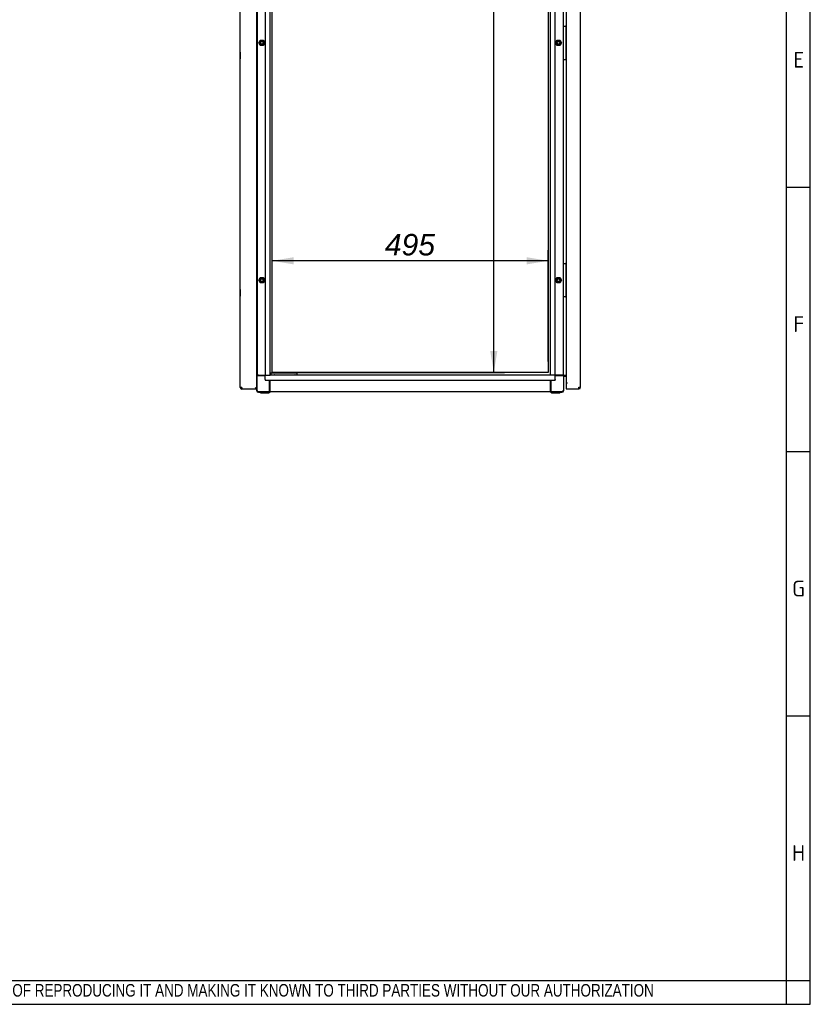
# Paper-space layout 'Layout1' of a CAD drawing. Extents: x 87 to 5769, y 148 to 4026.
# Tile 7 of 10: x 4352 to 5769, y 153 to 1917. Entities that reach past the tile are written whole.
import ezdxf
from ezdxf.lldxf.tags import DXFTag

# ---------------------------------------------------------------- set-up
doc = ezdxf.new("R2010")
doc.units = 0
doc.header["$LTSCALE"] = 14.000014
doc.layers.get('0').update_dxf_attribs({"linetype": 'CONTINUOUS'})
for name, color, linetype in [('_TRANSLATION', 7, 'CONTINUOUS'), ('AE00198_03', 7, 'CONTINUOUS'), ('AE00219_00', 7, 'CONTINUOUS'), ('AE00219_03', 7, 'CONTINUOUS'), ('AE00368_00', 7, 'CONTINUOUS'), ('AE00500_10', 7, 'CONTINUOUS'), ('DEFAULT', 7, 'CONTINUOUS'), ('DV3__TRANSLATION', 7, 'CONTINUOUS'), ('F0000000_08', 7, 'CONTINUOUS'), ('F0000001_47', 7, 'CONTINUOUS'), ('F0000001_64', 7, 'CONTINUOUS'), ('M0000000_06', 7, 'CONTINUOUS'), ('M0000000_29', 7, 'CONTINUOUS'), ('M0000000_39', 7, 'CONTINUOUS'), ('M0000000_54', 7, 'CONTINUOUS'), ('M0000000_57', 7, 'CONTINUOUS')]:
    doc.layers.add(name, color=color, linetype=linetype)
doc.styles.add('SEACAD_ARIAL', font='arial.ttf')
doc.styles.add('SEACAD_ARIALI', font='ariali.ttf')
tags = doc.linetypes.add('CENTER2', pattern=[28.575, 19.05, -3.175, 3.175, -3.175]).pattern_tags.tags
tags[10:11] = [DXFTag(74, 4), DXFTag(75, 0), DXFTag(340, '0'), DXFTag(46, 0.0), DXFTag(50, 0.0), DXFTag(44, 0.0), DXFTag(45, 0.0)]
tags[8:9] = [DXFTag(74, 4), DXFTag(75, 0), DXFTag(340, '0'), DXFTag(46, 0.0), DXFTag(50, 0.0), DXFTag(44, 0.0), DXFTag(45, 0.0)]
tags[6:7] = [DXFTag(74, 4), DXFTag(75, 0), DXFTag(340, '0'), DXFTag(46, 0.0), DXFTag(50, 0.0), DXFTag(44, 0.0), DXFTag(45, 0.0)]
tags[4:5] = [DXFTag(74, 4), DXFTag(75, 0), DXFTag(340, '0'), DXFTag(46, 0.0), DXFTag(50, 0.0), DXFTag(44, 0.0), DXFTag(45, 0.0)]
doc.dimstyles.new('ISO', dxfattribs={"dimtxt": 16.5, "dimasz": 16.5, "dimexe": 8.25, "dimexo": 8.25, "dimgap": 4.125, "dimtad": 1, "dimdec": 1, "dimtxsty": 'SEACAD_ARIAL', "dimblk1": '_SE_FILLED', "dimblk2": '_SE_FILLED', "dimsah": 1, "dimcen": 8.25, "dimazin": 3, "dimtfac": 0.7, "dimtdec": 3, "dimtmove": 0, "dimatfit": 3})

# ---------------------------------------------------------------- blocks, each defined once
blk = doc.blocks.new('DMBLK124')
at = {"layer": '_TRANSLATION', "linetype": 'CONTINUOUS'}
for points in [[(5208.5, 2976.7), (5202.1, 3015.2), (5195.6, 2976.7)], [(5208.5, 1323.7), (5195.6, 1323.7), (5202.1, 1285.2)]]:
    blk.add_hatch(color=7, dxfattribs=at).paths.add_polyline_path(points)
at = {"layer": '_TRANSLATION', "color": 7, "linetype": 'CONTINUOUS'}
for p, q in [((4823.9, 3015.2), (5221.3, 3015.2)), ((5202.1, 1285.2), (5202.1, 3015.2)), ((4823.9, 1285.2), (5221.3, 1285.2))]:
    blk.add_line(p, q, dxfattribs=at)
at = {"layer": '_TRANSLATION', "color": 7, "linetype": 'CONTINUOUS', "style": 'SEACAD_ARIALI'}
blk.add_text('1730', height=38.5, rotation=90, dxfattribs=at).set_placement((5192.4, 2090.3))
blk = doc.blocks.new('_SE_FILLED')
at = {"color": 0}
blk.add_line((0, 0), (-1, 0), dxfattribs=at)
blk.add_solid([(0, 0), (-1, -0.1665), (-1, 0.1665), (0, 0)], dxfattribs=at)
blk = doc.blocks.new('DMBLK125')
at = {"layer": '_TRANSLATION', "linetype": 'CONTINUOUS'}
for points in [[(4843.2, 1491.4), (4804.7, 1485), (4843.2, 1478.6)], [(5261.2, 1491.4), (5261.2, 1478.6), (5299.7, 1485)]]:
    blk.add_hatch(color=7, dxfattribs=at).paths.add_polyline_path(points)
at = {"layer": '_TRANSLATION', "color": 7, "linetype": 'CONTINUOUS'}
for p, q in [((4804.7, 1304.5), (4804.7, 1504.2)), ((5299.7, 1304.5), (5299.7, 1504.2)), ((5299.7, 1485), (4804.7, 1485))]:
    blk.add_line(p, q, dxfattribs=at)
at = {"layer": '_TRANSLATION', "color": 7, "linetype": 'CONTINUOUS', "style": 'SEACAD_ARIALI'}
blk.add_text('495', height=38.5, dxfattribs=at).set_placement((5006.9, 1494.6))

psp = doc.layouts.get("Layout1")

# ---------------------------------------------------------------- linework, layer by layer
at = {"color": 7, "linetype": 'CONTINUOUS'}
for p, q in [((5769.29, 153.43), (5769.29, 4026.24)), ((5769.29, 1616.33), (5726.89, 1616.33)), ((5769.29, 1142.83), (5726.89, 1142.83)), ((5769.29, 669.33), (5726.89, 669.33)), ((87.28, 153.43), (5769.29, 153.43))]:
    psp.add_line(p, q, dxfattribs=at)
at = {"layer": 'AE00198_03', "color": 7, "linetype": 'CONTINUOUS'}
for p, q in [((5331.9, 1902.97), (5331.2, 1902.97)), ((5331.2, 1892.47), (5331.9, 1892.47)), ((5331.9, 1892.47), (5331.9, 1902.97)), ((5331.9, 1857.97), (5331.2, 1857.97)), ((5331.9, 1847.47), (5331.9, 1857.97)), ((5331.2, 1847.47), (5331.9, 1847.47)), ((5331.9, 1477.97), (5331.2, 1477.97)), ((5331.2, 1467.47), (5331.9, 1467.47)), ((5331.9, 1467.47), (5331.9, 1477.97)), ((5331.9, 1432.97), (5331.2, 1432.97)), ((5331.9, 1422.47), (5331.9, 1432.97)), ((5331.2, 1422.47), (5331.9, 1422.47))]:
    psp.add_line(p, q, dxfattribs=at)
at = {"layer": 'AE00219_00', "color": 7, "linetype": 'CONTINUOUS'}
for p, q in [((4811.38, 1280.72), (4811.7, 1280.42)), ((4817.7, 1280.42), (4811.7, 1280.42)), ((4811.7, 1280.42), (4811.7, 1280.22)), ((4817.7, 1280.42), (4818.02, 1280.72)), ((4817.7, 1280.22), (4817.7, 1280.42)), ((4836.38, 1280.72), (4836.7, 1280.42)), ((4842.7, 1280.42), (4836.7, 1280.42)), ((4836.7, 1280.42), (4836.7, 1280.22)), ((4842.7, 1280.42), (4843.02, 1280.72)), ((4842.7, 1280.22), (4842.7, 1280.42))]:
    psp.add_line(p, q, dxfattribs=at)
at = {"layer": 'AE00219_03', "color": 7, "linetype": 'CONTINUOUS'}
for p, q in [((4747.5, 1858.72), (4747.5, 1846.72)), ((4747.7, 1858.72), (4747.5, 1858.72)), ((4747.5, 1846.72), (4747.7, 1846.72)), ((4747.5, 1433.72), (4747.5, 1421.72)), ((4747.7, 1433.72), (4747.5, 1433.72)), ((4747.5, 1421.72), (4747.7, 1421.72))]:
    psp.add_line(p, q, dxfattribs=at)
at = {"layer": 'AE00368_00', "color": 7, "linetype": 'CONTINUOUS'}
for p, q in [((4804.5, 1280.72), (4804.5, 1280.22)), ((4824.9, 1280.22), (4824.9, 1280.72)), ((4829.5, 1280.72), (4829.5, 1280.22)), ((4849.9, 1280.72), (4849.2, 1280.72)), ((4849.9, 1280.22), (4849.9, 1280.72))]:
    psp.add_line(p, q, dxfattribs=at)
for centre, start, end in [((4808.3, 1280.02), 16.60155, 90), ((4821.1, 1280.02), 90, 163.39845), ((4833.3, 1280.02), 16.60155, 90), ((4846.1, 1280.02), 90, 163.39845)]:
    psp.add_arc(centre, 0.7, start, end, dxfattribs=at)
at = {"layer": 'AE00500_10', "color": 7, "linetype": 'CONTINUOUS'}
for p, q in [((4777.2, 1902.42), (4777.7, 1902.42)), ((4777.7, 1893.02), (4777.2, 1893.02)), ((4780.79, 1875.25), (4783.47, 1879.9)), ((4783.47, 1870.55), (4780.79, 1875.2)), ((4781.87, 1875.22), (4784.03, 1878.97)), ((4784.03, 1871.47), (4781.87, 1875.22)), ((4783.52, 1879.92), (4788.88, 1879.92)), ((4788.88, 1870.52), (4783.52, 1870.52)), ((4784.03, 1878.97), (4788.37, 1878.97)), ((4788.37, 1871.47), (4784.03, 1871.47)), ((4788.37, 1878.97), (4790.53, 1875.22)), ((4790.53, 1875.22), (4788.37, 1871.47)), ((4788.93, 1879.9), (4791.61, 1875.25)), ((4791.61, 1875.2), (4788.93, 1870.55)), ((5312.79, 1875.25), (5315.47, 1879.9)), ((5315.47, 1870.55), (5312.79, 1875.2)), ((5313.87, 1875.22), (5316.03, 1878.97)), ((5316.03, 1871.47), (5313.87, 1875.22)), ((5315.52, 1879.92), (5320.88, 1879.92)), ((5320.88, 1870.52), (5315.52, 1870.52)), ((5316.03, 1878.97), (5320.37, 1878.97)), ((5320.37, 1871.47), (5316.03, 1871.47)), ((5320.37, 1878.97), (5322.53, 1875.22)), ((5322.53, 1875.22), (5320.37, 1871.47)), ((5320.93, 1879.9), (5323.61, 1875.25)), ((5323.61, 1875.2), (5320.93, 1870.55)), ((4777.2, 1857.42), (4777.7, 1857.42)), ((4777.7, 1848.02), (4777.2, 1848.02)), ((4777.2, 1477.42), (4777.7, 1477.42)), ((4777.7, 1468.02), (4777.2, 1468.02)), ((4780.79, 1450.25), (4783.47, 1454.9)), ((4783.47, 1445.55), (4780.79, 1450.2)), ((4781.87, 1450.22), (4784.03, 1453.97)), ((4784.03, 1446.47), (4781.87, 1450.22)), ((4783.52, 1454.92), (4788.88, 1454.92)), ((4784.03, 1453.97), (4788.37, 1453.97)), ((4788.37, 1446.47), (4784.03, 1446.47)), ((4788.37, 1453.97), (4790.53, 1450.22)), ((4790.53, 1450.22), (4788.37, 1446.47)), ((4788.93, 1454.9), (4791.61, 1450.25)), ((4791.61, 1450.2), (4788.93, 1445.55)), ((5312.79, 1450.25), (5315.47, 1454.9)), ((5315.47, 1445.55), (5312.79, 1450.2)), ((5313.87, 1450.22), (5316.03, 1453.97)), ((5316.03, 1446.47), (5313.87, 1450.22)), ((5315.52, 1454.92), (5320.88, 1454.92)), ((5316.03, 1453.97), (5320.37, 1453.97)), ((5320.37, 1446.47), (5316.03, 1446.47)), ((5320.37, 1453.97), (5322.53, 1450.22)), ((5322.53, 1450.22), (5320.37, 1446.47)), ((5320.93, 1454.9), (5323.61, 1450.25)), ((5323.61, 1450.2), (5320.93, 1445.55)), ((4777.2, 1432.42), (4777.7, 1432.42)), ((4788.88, 1445.52), (4783.52, 1445.52)), ((5320.88, 1445.52), (5315.52, 1445.52)), ((4777.7, 1423.02), (4777.2, 1423.02))]:
    psp.add_line(p, q, dxfattribs=at)
for centre in [(4786.2, 1875.22), (5318.2, 1875.22), (4786.2, 1450.22), (5318.2, 1450.22)]:
    psp.add_circle(centre, 2.46, dxfattribs=at)
for centre, radius, start, end in [((4780.83, 1875.22), 0.05, 150, 210), ((4786.2, 1875.22), 3, 75, 15), ((4783.52, 1879.87), 0.05, 90, 150), ((4783.52, 1870.57), 0.05, 210, 270), ((4788.88, 1879.87), 0.05, 30, 90), ((4788.88, 1870.57), 0.05, 270, 330), ((4791.57, 1875.22), 0.05, 330, 30), ((5312.83, 1875.22), 0.05, 150, 210), ((5318.2, 1875.22), 3, 75, 15), ((5315.52, 1879.87), 0.05, 90, 150), ((5315.52, 1870.57), 0.05, 210, 270), ((5320.88, 1879.87), 0.05, 30, 90), ((5320.88, 1870.57), 0.05, 270, 330), ((5323.57, 1875.22), 0.05, 330, 30), ((4780.83, 1450.22), 0.05, 150, 210), ((4786.2, 1450.22), 3, 75, 15), ((4783.52, 1454.87), 0.05, 90, 150), ((4788.88, 1454.87), 0.05, 30, 90), ((4791.57, 1450.22), 0.05, 330, 30), ((5312.83, 1450.22), 0.05, 150, 210), ((5318.2, 1450.22), 3, 75, 15), ((5315.52, 1454.87), 0.05, 90, 150), ((5320.88, 1454.87), 0.05, 30, 90), ((5323.57, 1450.22), 0.05, 330, 30), ((4783.52, 1445.57), 0.05, 210, 270), ((4788.88, 1445.57), 0.05, 270, 330), ((5315.52, 1445.57), 0.05, 210, 270), ((5320.88, 1445.57), 0.05, 270, 330)]:
    psp.add_arc(centre, radius, start, end, dxfattribs=at)
at = {"layer": 'DEFAULT', "color": 7, "linetype": 'CONTINUOUS'}
for p, q in [((5726.89, 153.43), (5726.89, 4026.24)), ((87.28, 195.83), (5769.29, 195.83))]:
    psp.add_line(p, q, dxfattribs=at)
at = {"layer": 'DV3__TRANSLATION', "color": 7, "linetype": 'CENTER2'}
for p, q in [((4804.7, 1285.22), (4804.7, 3015.22)), ((5299.7, 3015.22), (5299.7, 1285.22)), ((5299.7, 1285.22), (4804.7, 1285.22))]:
    psp.add_line(p, q, dxfattribs=at)
at = {"layer": 'F0000000_08', "color": 7, "linetype": 'CONTINUOUS'}
for p, q in [((5326.7, 1845.72), (5326.7, 1904.72)), ((5327.2, 1905.22), (5327.7, 1905.22)), ((5327.7, 1905.22), (5330.2, 1905.22)), ((5330.2, 1905.22), (5330.7, 1905.22)), ((5330.7, 1905.22), (5330.79, 1905.22)), ((5330.95, 1905.22), (5330.79, 1905.22)), ((5331.2, 1904.72), (5331.2, 1845.72)), ((5331.35, 1905.02), (5331.95, 1904.22)), ((5327.7, 1845.22), (5327.2, 1845.22)), ((5330.2, 1845.22), (5327.7, 1845.22)), ((5330.7, 1845.22), (5330.2, 1845.22)), ((5330.79, 1845.22), (5330.7, 1845.22)), ((5331.95, 1846.22), (5331.35, 1845.42)), ((5326.7, 1420.72), (5326.7, 1479.72)), ((5327.2, 1480.22), (5327.7, 1480.22)), ((5327.7, 1480.22), (5330.2, 1480.22)), ((5330.2, 1480.22), (5330.7, 1480.22)), ((5330.7, 1480.22), (5330.79, 1480.22)), ((5330.95, 1480.22), (5330.79, 1480.22)), ((5331.2, 1479.72), (5331.2, 1420.72)), ((5331.35, 1480.02), (5331.95, 1479.22)), ((5327.7, 1420.22), (5327.2, 1420.22)), ((5330.2, 1420.22), (5327.7, 1420.22)), ((5330.7, 1420.22), (5330.2, 1420.22)), ((5330.79, 1420.22), (5330.7, 1420.22)), ((5331.95, 1421.22), (5331.35, 1420.42))]:
    psp.add_line(p, q, dxfattribs=at)
for centre, start, end in [((5327.2, 1904.72), 90, 180), ((5330.7, 1904.72), 0, 90), ((5330.95, 1904.72), 36.8699, 90), ((5327.2, 1845.72), 180, 270), ((5330.7, 1845.72), 270, 0), ((5330.95, 1845.72), 270, 323.1301), ((5327.2, 1479.72), 90, 180), ((5330.7, 1479.72), 0, 90), ((5330.95, 1479.72), 36.8699, 90), ((5327.2, 1420.72), 180, 270), ((5330.7, 1420.72), 270, 0), ((5330.95, 1420.72), 270, 323.1301)]:
    psp.add_arc(centre, 0.5, start, end, dxfattribs=at)
at = {"layer": 'F0000001_47', "color": 7, "linetype": 'CONTINUOUS'}
for p, q in [((4747.7, 1258.02), (4747.7, 3042.42)), ((4777.2, 1256.72), (4777.2, 3043.72)), ((4750.5, 1258.02), (4747.7, 1258.02)), ((4750.5, 1255.22), (4750.52, 1255.22)), ((4775.7, 1255.22), (4750.52, 1255.22)), ((4775.7, 1256.72), (4774.4, 1258.02)), ((4775.7, 1256.72), (4774.4, 1258.02)), ((4775.7, 1255.22), (4775.7, 1256.72)), ((4777.2, 1256.72), (4775.7, 1256.72)), ((4777.2, 1256.72), (4775.7, 1256.72)), ((4777.2, 1255.22), (4775.7, 1255.22)), ((4777.2, 1255.22), (4777.2, 1256.72))]:
    psp.add_line(p, q, dxfattribs=at)
for centre, radius, start, end in [((4750.5, 1258.02), 2.8, 180, 270), ((4924.5, 1257.86), 174, 179.94822, 180.87028)]:
    psp.add_arc(centre, radius, start, end, dxfattribs=at)
at = {"layer": 'F0000001_64', "color": 7, "linetype": 'CONTINUOUS'}
for p, q in [((5331.95, 3034.72), (5331.95, 1265.72)), ((5357.45, 1258.52), (5357.45, 3041.92)), ((5334.2, 1265.72), (5331.95, 1265.72)), ((5334.25, 1265.71), (5331.95, 1265.71)), ((5331.95, 1265.71), (5331.95, 1258.52)), ((5331.95, 1258.52), (5331.95, 1255.72)), ((5331.95, 1255.72), (5354.63, 1255.72)), ((5334.2, 1265.72), (5334.25, 1265.72)), ((5334.25, 1265.72), (5334.25, 1265.71)), ((5354.65, 1255.72), (5354.63, 1255.72)), ((5354.65, 1258.52), (5357.45, 1258.52))]:
    psp.add_line(p, q, dxfattribs=at)
for centre, radius, start, end in [((5180.65, 1258.36), 174, 359.12972, 0.05178), ((5354.65, 1258.52), 2.8, 270.00213, 359.99787)]:
    psp.add_arc(centre, radius, start, end, dxfattribs=at)
at = {"layer": 'M0000000_06', "color": 7, "linetype": 'CONTINUOUS'}
for p, q in [((4780.2, 1280.22), (4777.2, 1280.22)), ((4780.2, 1279.22), (4777.2, 1279.22)), ((4777.7, 1252.72), (4777.7, 1279.22)), ((4780.2, 1280.22), (4792.2, 1280.22)), ((4792.2, 1279.22), (4780.2, 1279.22)), ((4800.2, 1252.72), (4800.2, 1271.22)), ((4801.2, 1252.72), (4801.2, 1271.22)), ((5303.2, 1271.22), (5303.2, 1252.72)), ((5304.2, 1271.22), (5304.2, 1252.72)), ((5324.2, 1280.22), (5312.2, 1280.22)), ((5324.2, 1279.22), (5312.2, 1279.22)), ((5327.45, 1280.22), (5324.2, 1280.22)), ((5327.45, 1279.22), (5324.2, 1279.22)), ((5326.7, 1279.22), (5326.7, 1252.72)), ((5327.45, 1279.22), (5327.45, 1280.22)), ((5327.45, 1252.72), (5327.45, 1279.22)), ((4776.95, 1256.72), (4776.95, 1256.72)), ((4776.95, 1255.22), (4776.95, 1252.72)), ((4800.2, 1249.47), (4800.2, 1252.72)), ((4801.2, 1249.47), (4801.2, 1252.72)), ((5303.2, 1252.72), (5303.2, 1249.47)), ((5304.2, 1252.72), (5304.2, 1249.47)), ((4800.2, 1250.22), (4780.2, 1250.22)), ((4780.2, 1249.47), (4784.2, 1249.47)), ((4784.2, 1248.47), (4784.2, 1250.22)), ((4786.2, 1248.22), (4784.45, 1248.22)), ((4797.2, 1248.22), (4786.2, 1248.22)), ((4798.95, 1248.22), (4797.2, 1248.22)), ((4799.2, 1248.47), (4799.2, 1250.22)), ((4799.2, 1249.47), (4800.2, 1249.47)), ((4800.2, 1249.47), (4801.2, 1249.47)), ((5304.2, 1249.47), (5303.2, 1249.47)), ((5324.2, 1250.22), (5304.2, 1250.22)), ((5304.2, 1249.47), (5305.2, 1249.47)), ((5305.2, 1248.47), (5305.2, 1250.22)), ((5307.2, 1248.22), (5305.45, 1248.22)), ((5318.2, 1248.22), (5307.2, 1248.22)), ((5319.95, 1248.22), (5318.2, 1248.22)), ((5320.2, 1248.47), (5320.2, 1250.22)), ((5320.2, 1249.47), (5324.2, 1249.47))]:
    psp.add_line(p, q, dxfattribs=at)
for centre, radius, start, end in [((4780.2, 1252.72), 3.25, 180, 270), ((4780.2, 1252.72), 2.5, 180, 270), ((5324.2, 1252.72), 2.5, 270, 0), ((5324.2, 1252.72), 3.25, 270, 0), ((4784.45, 1248.47), 0.25, 180, 270), ((4798.95, 1248.47), 0.25, 270, 0), ((5305.45, 1248.47), 0.25, 180, 270), ((5319.95, 1248.47), 0.25, 270, 0)]:
    psp.add_arc(centre, radius, start, end, dxfattribs=at)
at = {"layer": 'M0000000_29', "color": 7, "linetype": 'CONTINUOUS'}
for p, q in [((4777.7, 3020.22), (4777.7, 1280.22)), ((4792.2, 3020.22), (4792.2, 1280.22)), ((4801.2, 1280.22), (4801.2, 3020.22)), ((5303.2, 3020.22), (5303.2, 1280.22)), ((5312.2, 1280.22), (5312.2, 3020.22)), ((5326.7, 1904.72), (5326.7, 2395.72)), ((5326.7, 1479.72), (5326.7, 1845.72)), ((5326.7, 1280.22), (5326.7, 1420.72)), ((4793.45, 1280.22), (4792.2, 1280.22)), ((4793.45, 1280.22), (4797.5, 1280.22)), ((4797.5, 1280.22), (4801.2, 1280.22)), ((5306.9, 1280.22), (5303.2, 1280.22)), ((5310.95, 1280.22), (5306.9, 1280.22)), ((5312.2, 1280.22), (5310.95, 1280.22)), ((5327.45, 1280.22), (5328, 1280.22)), ((5328, 1280.22), (5331.95, 1280.22))]:
    psp.add_line(p, q, dxfattribs=at)
at = {"layer": 'M0000000_39', "color": 7, "linetype": 'CONTINUOUS'}
for p, q in [((4792.2, 1276.52), (4792.2, 1280.22)), ((4792.2, 1272.47), (4792.2, 1276.52)), ((4792.2, 1272.47), (4792.2, 1271.22)), ((4792.2, 1271.22), (5312.2, 1271.22)), ((5303.2, 1280.22), (4801.2, 1280.22)), ((5312.2, 1276.52), (5312.2, 1280.22)), ((5312.2, 1272.47), (5312.2, 1276.52)), ((5312.2, 1272.47), (5312.2, 1271.22)), ((5303.2, 1250.22), (4801.2, 1250.22))]:
    psp.add_line(p, q, dxfattribs=at)
at = {"layer": 'M0000000_54', "color": 7, "linetype": 'CONTINUOUS'}
for p, q in [((5328.7, 1279.02), (5327.45, 1279.02)), ((5328.7, 1279.02), (5328.7, 1280.22)), ((5331.95, 1279.02), (5328.7, 1279.02)), ((5328.7, 1278.92), (5331.95, 1278.92)), ((5328.7, 1277.72), (5328.7, 1278.92)), ((5331.95, 1277.72), (5328.7, 1277.72))]:
    psp.add_line(p, q, dxfattribs=at)
for radius, end in [(3.2, 112.99339), (2, 128.68219)]:
    psp.add_arc((5328.7, 1275.72), radius, 90, end, dxfattribs=at)
at = {"layer": 'M0000000_57', "color": 7, "linetype": 'CONTINUOUS'}
for p, q in [((4803.2, 1283.72), (4801.2, 1283.72)), ((4802.7, 1283.22), (4802.7, 1281.22)), ((4802.73, 1280.72), (4803.2, 1280.72)), ((4807.7, 1283.72), (4803.2, 1283.72)), ((4803.2, 1280.72), (4807.7, 1280.72)), ((4844.7, 1283.72), (4807.7, 1283.72)), ((4807.7, 1280.72), (4844.7, 1280.72)), ((4849.2, 1283.72), (4844.7, 1283.72)), ((4844.7, 1280.72), (4849.2, 1280.72)), ((4849.7, 1281.22), (4849.7, 1283.22)), ((4849.7, 1280.72), (4849.7, 1281.22))]:
    psp.add_line(p, q, dxfattribs=at)
for centre, start, end in [((4803.2, 1283.22), 90, 180), ((4803.2, 1281.22), 180, 270), ((4849.2, 1283.22), 0, 90), ((4849.2, 1281.22), 270, 0)]:
    psp.add_arc(centre, 0.5, start, end, dxfattribs=at)

# ---------------------------------------------------------------- texts
for s, insert, char_height, width, attachment_point in [('{\\fSolid Edge ANSI|b0||i0||c0|p34;\\C7;\\H28.26871627;\\W1.;E}', (5748.6, 1830.85), 28.2687, 33.5692, 8), ('{\\fSolid Edge ANSI|b0||i0||c0|p34;\\C7;\\H28.26871627;\\W1.;F}', (5748.57, 1357.35), 28.2687, 31.8024, 8), ('{\\fSolid Edge ANSI|b0||i0||c0|p34;\\C7;\\H28.26871627;\\W1.;G}', (5748.21, 883.85), 28.2687, 36.2194, 8), ('{\\fSolid Edge ANSI|b0||i0||c0|p34;\\C7;\\H28.26871627;\\W1.;H}', (5748.24, 410.35), 28.2687, 37.9862, 8), ('{\\fArial Narrow|b0||i0||c0|p34;\\C7;\\H22.4000224;\\W0.94;IN ACCORDANCE WITH THE LAW, WE RESERVE THE OWNERSHIP OF THIS DESIGN WITH THE PROHIBITION OF REPRODUCING IT AND MAKING IT KNOWN TO THIRD PARTIES WITHOUT OUR AUTHORIZATION}', (3075.64, 163.13), 22.40002, 2547.9425, 7)]:
    psp.add_mtext(s, dxfattribs=dict(insert=insert, char_height=char_height, width=width, attachment_point=attachment_point))

# ---------------------------------------------------------------- dimensions: what is measured, and where the dimension line sits
at = {"layer": '_TRANSLATION', "color": 7, "linetype": 'CONTINUOUS'}
dim = psp.add_linear_dim(base=(5202.06, 1285.22), p1=(4804.7, 1285.22), p2=(4804.7, 3015.22), angle=90, text='\\A1;<>', dimstyle='ISO', override={"dimtxt": 38.500039, "dimasz": 38.500039, "dimexe": 19.250019, "dimexo": 19.250019, "dimgap": 9.62501, "dimcen": 19.250019}, dxfattribs=at)
dim.commit()
dim.dimension.update_dxf_attribs({"geometry": 'DMBLK124', "text_midpoint": (5202.06, 2150.22), "dimtype": 161})
dim = psp.add_linear_dim(base=(4804.7, 1484.98), p1=(5299.7, 1285.22), p2=(4804.7, 1285.22), text='\\A1;<>', dimstyle='ISO', override={"dimtxt": 38.500039, "dimasz": 38.500039, "dimexe": 19.250019, "dimexo": 19.250019, "dimgap": 9.62501, "dimcen": 19.250019}, dxfattribs=at)
dim.commit()
dim.dimension.update_dxf_attribs({"geometry": 'DMBLK125', "text_midpoint": (5052.2, 1484.98), "dimtype": 160})

doc.saveas('drawing.dxf')
